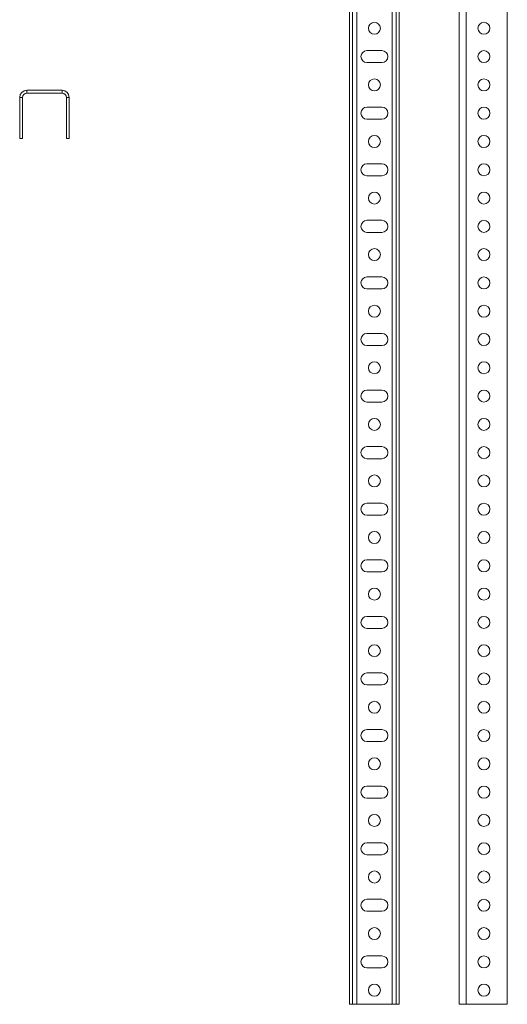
# Model space of a CAD drawing. Header units: millimetres. Extents: x -275 to 1621, y -5 to 3665.
# Tile 3 of 5: x 938 to 1282, y 726 to 1422. Entities that reach past the tile are written whole.
import ezdxf

# ---------------------------------------------------------------- set-up
doc = ezdxf.new("R2010")
doc.units = ezdxf.units.MM

msp = doc.modelspace()

# ---------------------------------------------------------------- linework, layer by layer
at = {"color": 7, "linetype": 'Continuous', "lineweight": 15}
for p, q in [((1171.01, 3625.91), (1171.01, 725.91)), ((1173.01, 3625.91), (1173.01, 725.91)), ((1176.01, 3625.91), (1176.01, 725.91)), ((1201.01, 3625.91), (1201.01, 725.91)), ((1204.01, 3625.91), (1204.01, 725.91)), ((1206.01, 3625.91), (1206.01, 725.91)), ((1248.46, 3625.91), (1248.46, 725.91)), ((1253.46, 3625.91), (1253.46, 725.91)), ((1282.46, 3625.91), (1282.46, 725.91)), ((1193.76, 1400.16), (1183.26, 1400.16)), ((1183.26, 1391.66), (1193.76, 1391.66)), ((942.81, 1372.07), (942.81, 1370.07)), ((967.81, 1372.07), (942.81, 1372.07)), ((967.81, 1370.07), (967.81, 1372.07)), ((939.81, 1367.07), (937.81, 1367.07)), ((937.81, 1367.07), (937.81, 1338.07)), ((939.81, 1367.07), (939.81, 1338.07)), ((967.81, 1370.07), (942.81, 1370.07)), ((972.81, 1367.07), (970.81, 1367.07)), ((970.81, 1338.07), (970.81, 1367.07)), ((972.81, 1338.07), (972.81, 1367.07)), ((1193.76, 1360.16), (1183.26, 1360.16)), ((1183.26, 1351.66), (1193.76, 1351.66)), ((939.81, 1338.07), (937.81, 1338.07)), ((972.81, 1338.07), (970.81, 1338.07)), ((1193.76, 1320.16), (1183.26, 1320.16)), ((1183.26, 1311.66), (1193.76, 1311.66)), ((1193.76, 1280.16), (1183.26, 1280.16)), ((1183.26, 1271.66), (1193.76, 1271.66)), ((1193.76, 1240.16), (1183.26, 1240.16)), ((1183.26, 1231.66), (1193.76, 1231.66)), ((1193.76, 1200.16), (1183.26, 1200.16)), ((1183.26, 1191.66), (1193.76, 1191.66)), ((1193.76, 1160.16), (1183.26, 1160.16)), ((1183.26, 1151.66), (1193.76, 1151.66)), ((1193.76, 1120.16), (1183.26, 1120.16)), ((1183.26, 1111.66), (1193.76, 1111.66)), ((1193.76, 1080.16), (1183.26, 1080.16)), ((1183.26, 1071.66), (1193.76, 1071.66)), ((1193.76, 1040.16), (1183.26, 1040.16)), ((1183.26, 1031.66), (1193.76, 1031.66)), ((1193.76, 1000.16), (1183.26, 1000.16)), ((1183.26, 991.66), (1193.76, 991.66)), ((1193.76, 960.16), (1183.26, 960.16)), ((1183.26, 951.66), (1193.76, 951.66)), ((1193.76, 920.16), (1183.26, 920.16)), ((1183.26, 911.66), (1193.76, 911.66)), ((1193.76, 880.16), (1183.26, 880.16)), ((1183.26, 871.66), (1193.76, 871.66)), ((1193.76, 840.16), (1183.26, 840.16)), ((1183.26, 831.66), (1193.76, 831.66)), ((1193.76, 800.16), (1183.26, 800.16)), ((1183.26, 791.66), (1193.76, 791.66)), ((1193.76, 760.16), (1183.26, 760.16)), ((1183.26, 751.66), (1193.76, 751.66)), ((1173.01, 725.91), (1171.01, 725.91)), ((1176.01, 725.91), (1173.01, 725.91)), ((1201.01, 725.91), (1176.01, 725.91)), ((1204.01, 725.91), (1201.01, 725.91)), ((1206.01, 725.91), (1204.01, 725.91)), ((1248.46, 725.91), (1253.46, 725.91)), ((1253.46, 725.91), (1282.46, 725.91))]:
    msp.add_line(p, q, dxfattribs=at)
for centre in [(1188.51, 1415.91), (1265.96, 1415.91), (1265.96, 1395.91), (1188.51, 1375.91), (1265.96, 1375.91), (1265.96, 1355.91), (1188.51, 1335.91), (1265.96, 1335.91), (1265.96, 1315.91), (1188.51, 1295.91), (1265.96, 1295.91), (1265.96, 1275.91), (1188.51, 1255.91), (1265.96, 1255.91), (1265.96, 1235.91), (1188.51, 1215.91), (1265.96, 1215.91), (1265.96, 1195.91), (1188.51, 1175.91), (1265.96, 1175.91), (1265.96, 1155.91), (1188.51, 1135.91), (1265.96, 1135.91), (1265.96, 1115.91), (1188.51, 1095.91), (1265.96, 1095.91), (1265.96, 1075.91), (1188.51, 1055.91), (1265.96, 1055.91), (1265.96, 1035.91), (1188.51, 1015.91), (1265.96, 1015.91), (1265.96, 995.91), (1188.51, 975.91), (1265.96, 975.91), (1265.96, 955.91), (1188.51, 935.91), (1265.96, 935.91), (1265.96, 915.91), (1188.51, 895.91), (1265.96, 895.91), (1265.96, 875.91), (1188.51, 855.91), (1265.96, 855.91), (1265.96, 835.91), (1188.51, 815.91), (1265.96, 815.91), (1265.96, 795.91), (1188.51, 775.91), (1265.96, 775.91), (1265.96, 755.91), (1188.51, 735.91), (1265.96, 735.91)]:
    msp.add_circle(centre, 4.25, dxfattribs=at)
for centre, radius, start, end in [((1183.26, 1395.91), 4.25, 90, 270), ((1193.76, 1395.91), 4.25, 270, 90), ((942.81, 1367.07), 5, 90, 180), ((967.81, 1367.07), 5, 0, 90), ((942.81, 1367.07), 3, 90, 180), ((967.81, 1367.07), 3, 0, 90), ((1183.26, 1355.91), 4.25, 90, 270), ((1193.76, 1355.91), 4.25, 270, 90), ((1183.26, 1315.91), 4.25, 90, 270), ((1193.76, 1315.91), 4.25, 270, 90), ((1183.26, 1275.91), 4.25, 90, 270), ((1193.76, 1275.91), 4.25, 270, 90), ((1183.26, 1235.91), 4.25, 90, 270), ((1193.76, 1235.91), 4.25, 270, 90), ((1183.26, 1195.91), 4.25, 90, 270), ((1193.76, 1195.91), 4.25, 270, 90), ((1183.26, 1155.91), 4.25, 90, 270), ((1193.76, 1155.91), 4.25, 270, 90), ((1183.26, 1115.91), 4.25, 90, 270), ((1193.76, 1115.91), 4.25, 270, 90), ((1183.26, 1075.91), 4.25, 90, 270), ((1193.76, 1075.91), 4.25, 270, 90), ((1183.26, 1035.91), 4.25, 90, 270), ((1193.76, 1035.91), 4.25, 270, 90), ((1183.26, 995.91), 4.25, 90, 270), ((1193.76, 995.91), 4.25, 270, 90), ((1183.26, 955.91), 4.25, 90, 270), ((1193.76, 955.91), 4.25, 270, 90), ((1183.26, 915.91), 4.25, 90, 270), ((1193.76, 915.91), 4.25, 270, 90), ((1183.26, 875.91), 4.25, 90, 270), ((1193.76, 875.91), 4.25, 270, 90), ((1183.26, 835.91), 4.25, 90, 270), ((1193.76, 835.91), 4.25, 270, 90), ((1183.26, 795.91), 4.25, 90, 270), ((1193.76, 795.91), 4.25, 270, 90), ((1183.26, 755.91), 4.25, 90, 270), ((1193.76, 755.91), 4.25, 270, 90)]:
    msp.add_arc(centre, radius, start, end, dxfattribs=at)

doc.saveas('drawing.dxf')
